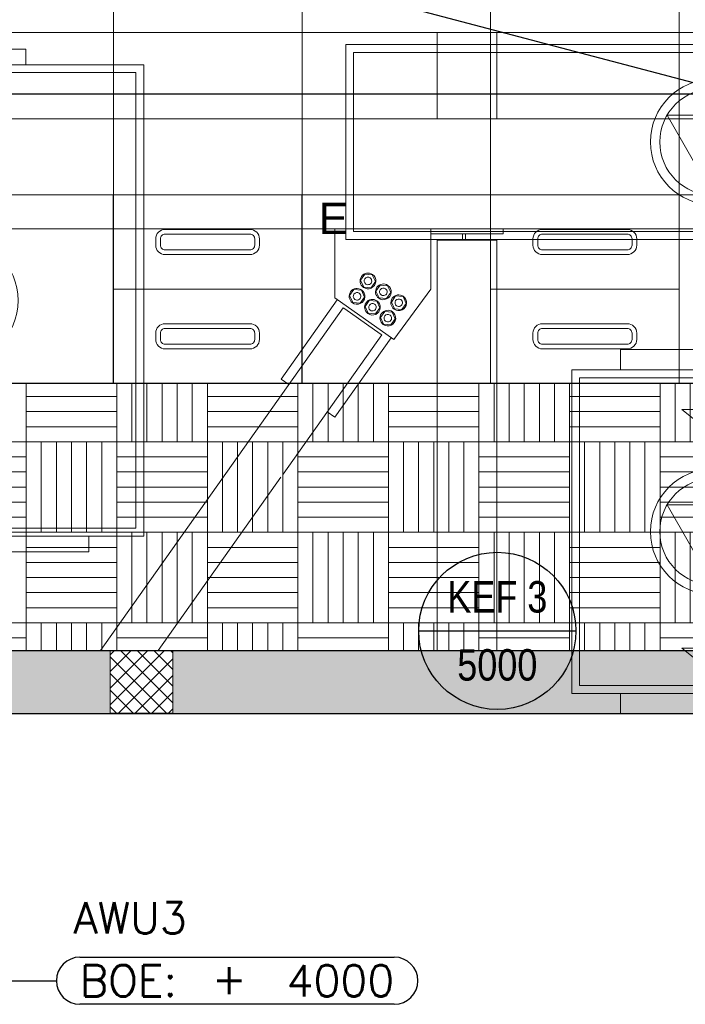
# Model space of a CAD drawing. Header units: millimetres. Extents: x -410 to 72073, y -3152 to 13830.
# Tile 4 of 92: x 1707 to 3824, y -926 to 2207. Entities that reach past the tile are written whole.
import ezdxf
from ezdxf.enums import TextEntityAlignment as Align

# ---------------------------------------------------------------- set-up
doc = ezdxf.new("R2010")
doc.units = ezdxf.units.MM
for name, color, linetype, lineweight, true_color in [('A-CEILING-01', 7, 'Continuous', 5, 0xd56ca8), ('A-CEILING-02', 7, 'Continuous', 5, 0xf27172), ('A-CEILING-03', 7, 'Continuous', 5, 0xfecc66), ('ACMV-KE-DUCT', 220, 'Continuous', 20, 0xff00bf), ('ACMV-KE-FLOW-ARROW', 220, 'Continuous', 20, 0xff00bf), ('ACMV-VENTILATION FAN', 30, 'Continuous', 20, 0xff7f00), ('M-MEP-ELLG-LIGHT', 5, 'Continuous', 15, 0x0000ff)]:
    doc.layers.add(name, color=color, linetype=linetype, lineweight=lineweight, true_color=true_color)
for name, color, linetype, lineweight in [('A-FLOR', 192, 'Continuous', 18), ('A-GENM', 13, 'Continuous', 9), ('A-LIGHT', 1, 'Continuous', 5), ('A-Wall & Column', 2, 'Continuous', 0), ('ND_26_HATCH', 8, 'Continuous', 13), ('Q-SPCQ', 91, 'Continuous', 9), ('S-BEAM', 12, 'Continuous', 9)]:
    doc.layers.add(name, color=color, linetype=linetype, lineweight=lineweight)
for name, color, linetype, true_color in [('ACMV-EQP-DX', 30, 'Continuous', 0xff7f00), ('ACMV-FA-FLOW ARROW', 140, 'Continuous', 0x00bfff), ('Exhaut Hoods', 7, 'Continuous', 0xf26722), ('RCP LAYOUT', 9, 'Continuous', 0x808080)]:
    doc.layers.add(name, color=color, linetype=linetype, true_color=true_color)
doc.layers.add('Legend', color=7, linetype='Continuous')
doc.styles.add('Arial Narrow', font='ARIALN.TTF')
doc.styles.add('Romans', font='Romans.shx')
doc.styles.get("Standard").update_dxf_attribs({"font": 'arial.ttf'})
doc.dimstyles.new('100_Romans_Dot', dxfattribs={"dimtxt": 100, "dimasz": 100, "dimexe": 50, "dimexo": 50, "dimgap": 50, "dimtad": 1, "dimdec": 0, "dimzin": 0, "dimdsep": 46, "dimtxsty": 'Romans', "dimblk": 'DOT', "dimcen": 0.09, "dimclrd": 256, "dimclre": 256, "dimadec": 0, "dimazin": 0, "dimtfac": 1, "dimtdec": 0, "dimtofl": 0, "dimtmove": 0, "dimatfit": 3, "dimldrblk": 'DOT', "dimfxl": 1, "dimtolj": 1, "dimtzin": 0, "dimarcsym": 0})

# ---------------------------------------------------------------- blocks, each defined once
blk = doc.blocks.new('A$C81f607aa')
at = {"layer": 'ND_26_HATCH', "lineweight": -3, "true_color": 0x808080, "transparency": 33554687}
h = blk.add_hatch(color=8, dxfattribs=at)
h.dxf.hatch_style = 1
h.paths.add_polyline_path([(-15000, 13280), (-15200, 13280), (-15200, 0), (-11010, 0), (-11010, 650), (-10810, 650), (-10810, 850), (-11210, 850), (-11210, 200), (-15000, 200), (-15000, 8735.8), (-15000, 8835.8), (-15000, 9585.8), (-15000, 9685.8), (-15000, 10435.8), (-15000, 10535.8), (-15000, 11285.8), (-15000, 11385.8), (-15000, 12135.8), (-15000, 12235.8)])
h.paths.add_polyline_path([(-15200, 11087.2), (-15000, 11087.2), (-15000, 11287.2), (-15200, 11287.2)], flags=17)
h.paths.add_polyline_path([(-15200, 8211.4), (-15000, 8211.4), (-15000, 8411.4), (-15200, 8411.4)], flags=17)
h.paths.add_polyline_path([(-15200, 5830), (-15000, 5830), (-15000, 6030), (-15200, 6030)], flags=17)
h.paths.add_polyline_path([(-15200, 3420), (-15000, 3420), (-15000, 3620), (-15200, 3620)], flags=17)
h.paths.add_polyline_path([(-15200, 0), (-15000, 0), (-15000, 200), (-15200, 200)], flags=17)
h.paths.add_polyline_path([(-13205, 0.3), (-13005, 0.3), (-13005, 200.3), (-13205, 200.3)], flags=16)
h.paths.add_polyline_path([(-11210, 0), (-11010, 0), (-11010, 200), (-11210, 200)], flags=17)
h.paths.add_polyline_path([(-11010, 650), (-10810, 650), (-10810, 850), (-11010, 850)], flags=17)
at = {"layer": 'ND_26_HATCH', "lineweight": -3, "true_color": 0x808080}
h = blk.add_hatch(dxfattribs=at)
h.set_pattern_fill('ANSI37', color=8, scale=300)
h.set_pattern_definition([(45, (451552.75, 162145.904), (-26.5165043, 26.5165043), []), (135, (451552.75, 162145.904), (-26.5165043, -26.5165043), [])])
h.paths.add_polyline_path([(-13005, 198), (-13058, 198), (-13205, 198.1), (-13205, 0.3), (-13005, 0.3)])
at = {"layer": 'A-Wall & Column', "color": 8, "lineweight": -3, "true_color": 0x808080}
for p, q in [((-15000, 200), (-11210, 200)), ((-15200, 0), (-11010, 0))]:
    blk.add_line(p, q, dxfattribs=at)
at = {"layer": 'A-Wall & Column', "color": 8, "true_color": 0x808080}
blk.add_lwpolyline([(-13205, 0.3), (-13005, 0.3), (-13005, 200.3), (-13205, 200.3)], close=True, dxfattribs=at)
blk = doc.blocks.new('LIGHT-600X600MM')
at = {"color": 0}
blk.add_line((300, 0), (-300, 0), dxfattribs=at)
blk.add_lwpolyline([(-300, 300), (-300, -300), (300, -300), (300, 300)], close=True, dxfattribs=at)
for points in [[(-165, 160), (-165, 140, 0.414214), (-135, 110), (135, 110, 0.414214), (165, 140), (165, 160, 0.414214), (135, 190), (-135, 190, 0.414214)], [(-150, 160), (-150, 140, 0.414214), (-135, 125), (135, 125, 0.414214), (150, 140), (150, 160, 0.414214), (135, 175), (-135, 175, 0.414214)], [(-165, -160), (-165, -140, -0.414214), (-135, -110), (135, -110, -0.414214), (165, -140), (165, -160, -0.414214), (135, -190), (-135, -190, -0.414214)], [(-150, -160), (-150, -140, -0.414214), (-135, -125), (135, -125, -0.414214), (150, -140), (150, -160, -0.414214), (135, -175), (-135, -175, -0.414214)]]:
    blk.add_lwpolyline(points, format="xyb", close=True, dxfattribs=at)
blk.add_attdef('E', text='', height=100).set_placement((400, 250), align=Align.MIDDLE_CENTER)
blk = doc.blocks.new('A$C98a85b24')
at = {"layer": 'M-MEP-ELLG-LIGHT', "color": 8, "true_color": 0x808080}
ref = blk.add_blockref('LIGHT-600X600MM', (-1885, 1350), dxfattribs=at)
ref.add_attrib('E', 'E', dxfattribs={"layer": '0', "color": 0, "height": 100}).set_placement((-1485, 1575), align=Align.MIDDLE_CENTER)
blk.add_blockref('LIGHT-600X600MM', (-685, 1350), dxfattribs=at)
blk = doc.blocks.new('A$C9bf954c9')
at = {"layer": 'A-CEILING-02', "true_color": 0x808080}
h = blk.add_hatch(dxfattribs=at)
h.set_pattern_fill('_USER', color=8, scale=600, double=1, pattern_type=0)
h.set_pattern_definition([(0, (9805, 1050), (0, 600), []), (90, (9805, 1050), (-600, 4e-14), [])])
h.paths.add_polyline_path([(200, 1050), (200, 2970), (4245, 2970), (4245, 3620), (5835, 3620), (5835, 2970), (9805, 2970), (9805, 1050)])
at = {"layer": 'A-CEILING-03', "true_color": 0x808080}
h = blk.add_hatch(dxfattribs=at)
h.set_pattern_fill('AR-PARQ1', color=8, scale=24)
h.set_pattern_definition([(90, (0, 0), (-288, 288), [288, -288]), (90, (48, 0), (-288, 288), [288, -288]), (90, (96, 0), (-288, 288), [288, -288]), (90, (144, 0), (-288, 288), [288, -288]), (90, (192, 0), (-288, 288), [288, -288]), (90, (240, 0), (-288, 288), [288, -288]), (90, (288, 0), (-288, 288), [288, -288]), (0, (0, 288), (288, -288), [288, -288]), (0, (0, 336), (288, -288), [288, -288]), (0, (0, 384), (288, -288), [288, -288]), (0, (0, 432), (288, -288), [288, -288]), (0, (0, 480), (288, -288), [288, -288]), (0, (0, 528), (288, -288), [288, -288]), (0, (0, 576), (288, -288), [288, -288])])
h.paths.add_polyline_path([(200, 200), (3990, 200), (3990, 850), (7990, 850), (7990, 200), (9805, 200), (9805, 1050), (200, 1050)])
at = {"layer": 'A-CEILING-01', "color": 8, "true_color": 0x808080}
for points in [[(200, 1050), (200, 2970), (4245, 2970), (4245, 3620), (5835, 3620), (5835, 2970), (9805, 2970), (9805, 1050)], [(200, 200), (3990, 200), (3990, 850), (7990, 850), (7990, 200), (9805, 200), (9805, 1050), (200, 1050)]]:
    blk.add_lwpolyline(points, close=True, dxfattribs=at)
at = {"color": 8, "true_color": 0x808080}
blk.add_blockref('A$C81f607aa', (15200, 0), dxfattribs=at)
at = {"layer": 'A-LIGHT', "color": 8, "true_color": 0x808080}
blk.add_blockref('A$C98a85b24', (4190, 0), dxfattribs=at)
blk = doc.blocks.new('A$C256bf26b')
blk.add_blockref('A$C9bf954c9', (0, 0))
blk = doc.blocks.new('_DOT')
at = {"color": 0, "linetype": 'ByBlock', "lineweight": -2}
blk.add_line((-0.5, 0), (-1, 0), dxfattribs=at)
at = {"color": 0, "linetype": 'ByBlock', "lineweight": -2, "const_width": 0.5}
blk.add_lwpolyline([(-0.25, 0, 1), (0.25, 0, 1)], format="xyb", close=True, dxfattribs=at)
blk = doc.blocks.new('EQP_BOE_LVL')
for points in [[(75, 75), (1075, 75)], [(1075, -75), (75, -75)]]:
    blk.add_lwpolyline(points)
for centre, start, end in [((75, 0), 90, 180), ((1075, 0), 0, 90), ((75, 0), 180, 270), ((1075, 0), 270, 0)]:
    blk.add_arc(centre, 75, start, end)
at = {"char_height": 100, "style": 'Romans'}
for s, width, insert, attachment_point in [('BOE:', 1168.033, (75, 0), 4), ('\\pxqc;+', 105.762, (550, 7.3), 5)]:
    blk.add_mtext_dynamic_manual_height_columns(s, width=width, gutter_width=1, heights=[0], dxfattribs=dict(at, insert=insert, attachment_point=attachment_point))
at = {"style": 'Romans'}
blk.add_attdef('EQP', text='', height=100, dxfattribs=at).set_placement((55, 200), align=Align.MIDDLE_LEFT)
blk.add_attdef('LVL', text='', height=100, dxfattribs=at).set_placement((1075, 0), align=Align.MIDDLE_RIGHT)
blk = doc.blocks.new('Bolt assembly - 95489-2023828-RCP-Store 05 at Node L5 Level')
at = {"layer": 'Q-SPCQ', "color": 7}
for p, q in [((-518615.3, 143783.8), (-518601.7, 143803.1)), ((-518601.7, 143803.1), (-518578.1, 143801)), ((-518578.1, 143801), (-518568.2, 143779.4)), ((-518605.4, 143762.3), (-518615.3, 143783.8)), ((-518581.9, 143760.1), (-518605.4, 143762.3)), ((-518568.2, 143779.4), (-518581.9, 143760.1))]:
    blk.add_line(p, q, dxfattribs=at)
for radius, start, end in [(25, 54.7045, 234.7045), (25, 234.7045, 54.7045), (12, 54.7045, 234.7045), (12, 234.7045, 54.7045)]:
    blk.add_arc((-518591.8, 143781.6), radius, start, end, dxfattribs=at)
blk = doc.blocks.new('Family - 95489-2023828-RCP-Store 05 at Node L5 Level')
at = {"layer": 'Q-SPCQ', "color": 7}
for p, q in [((-518615.3, 143783.8), (-518601.7, 143803.1)), ((-518601.7, 143803.1), (-518578.1, 143801)), ((-518578.1, 143801), (-518568.2, 143779.4)), ((-518605.4, 143762.3), (-518615.3, 143783.8)), ((-518581.9, 143760.1), (-518605.4, 143762.3)), ((-518568.2, 143779.4), (-518581.9, 143760.1))]:
    blk.add_line(p, q, dxfattribs=at)
for radius, start, end in [(25, 54.7045, 234.7045), (25, 234.7045, 54.7045), (12, 54.7045, 234.7045), (12, 234.7045, 54.7045)]:
    blk.add_arc((-518591.8, 143781.6), radius, start, end, dxfattribs=at)
blk = doc.blocks.new('DIAL-LT-NDE-ZZ-M3-S-201_rvt-6-RCP-Store 05 at Node L5 Level')
at = {"layer": 'A-FLOR', "color": 10}
for p, q in [((-520914.5, 144572.5), (-518372, 144572.3)), ((-518182.1, 144572.3), (-515474.7, 144572.1))]:
    blk.add_line(p, q, dxfattribs=at)
at = {"layer": 'A-GENM', "color": 7}
blk.add_line((-518392.1, 143931.3), (-518392.1, 143755.4), dxfattribs=at)
at = {"layer": 'Q-SPCQ', "color": 7}
for p, q in [((-518182.1, 144572.3), (-518372, 144572.4)), ((-518372, 144297.3), (-518372, 144572.4)), ((-518182.1, 144572.3), (-518372, 144572.4)), ((-518372, 144297.3), (-518372, 144572.4)), ((-518182.1, 144572.3), (-518182.1, 144297.3)), ((-518182.1, 144572.3), (-518182.1, 144297.3)), ((-518697.3, 143727.7), (-518697.3, 143947.4)), ((-518697.3, 143727.7), (-518697.3, 143947.4)), ((-518162.1, 143947.3), (-518392.1, 143947.3)), ((-518392.1, 143931.3), (-518392.1, 143947.3)), ((-518162.1, 143947.3), (-518392.1, 143947.3)), ((-518392.1, 143931.3), (-518392.1, 143947.3)), ((-518162.1, 143947.3), (-518162.1, 143931.3)), ((-518162.1, 143947.3), (-518162.1, 143931.3)), ((-518392.1, 143931.3), (-518162.1, 143931.3)), ((-518392.1, 143931.3), (-518392.1, 143755.4)), ((-518392.1, 143931.3), (-518162.1, 143931.3)), ((-518291.3, 143931.3), (-518291.3, 143911.4)), ((-518291.3, 143931.3), (-518291.3, 143911.4)), ((-518281.3, 143911.4), (-518281.3, 143931.3)), ((-518281.3, 143911.4), (-518281.3, 143931.3)), ((-518509.6, 143594.8), (-518697.3, 143727.7)), ((-518509.6, 143594.8), (-518697.3, 143727.7)), ((-518392.1, 143755.4), (-518509.6, 143594.8)), ((-518392.1, 143755.4), (-518509.6, 143594.8)), ((-518868.3, 143468.9), (-518689.2, 143721.9)), ((-518868.3, 143468.9), (-518689.2, 143721.9)), ((-518517.8, 143600.6), (-518696.9, 143347.6)), ((-518517.8, 143600.6), (-518696.9, 143347.6)), ((-518843.8, 143451.6), (-518868.3, 143468.9)), ((-518843.8, 143451.6), (-518868.3, 143468.9)), ((-518696.9, 143347.6), (-518721.4, 143364.9)), ((-518696.9, 143347.6), (-518721.4, 143364.9))]:
    blk.add_line(p, q, dxfattribs=at)
at = {"layer": 'S-BEAM', "color": 7}
for p, q in [((-520019.5, 144297.5), (-515474.7, 144297.1)), ((-520019.5, 144297.5), (-515474.7, 144297.1)), ((-518392.1, 143947.3), (-520019.6, 143947.5)), ((-518392.1, 143947.3), (-520019.6, 143947.5)), ((-515474.7, 143947.1), (-518162.1, 143947.3)), ((-515474.7, 143947.1), (-518162.1, 143947.3)), ((-518372.1, 142605.3), (-518372, 143911.4)), ((-518372.1, 142605.3), (-518372, 143911.4)), ((-518182.1, 143911.4), (-518372, 143911.4)), ((-518182.1, 143911.4), (-518372, 143911.4)), ((-518182.1, 143911.4), (-518182.2, 142605.3)), ((-518182.1, 143911.4), (-518182.2, 142605.3)), ((-519442.9, 142605.4), (-518670.5, 143696.4)), ((-519442.9, 142605.4), (-518670.5, 143696.4)), ((-518665.4, 143692.8), (-518670.5, 143696.4)), ((-518665.4, 143692.8), (-518670.5, 143696.4)), ((-518553.1, 143613.4), (-518665.4, 143692.8)), ((-518553.1, 143613.4), (-518665.4, 143692.8)), ((-518548, 143609.8), (-518861.5, 143167)), ((-518548, 143609.8), (-518861.5, 143167)), ((-518548, 143609.8), (-518553.1, 143613.4)), ((-518548, 143609.8), (-518553.1, 143613.4)), ((-518868.6, 143157), (-519259.1, 142605.3)), ((-518868.6, 143157), (-519259.1, 142605.3))]:
    blk.add_line(p, q, dxfattribs=at)
at = {"lineweight": 9}
for name, p in [('Bolt assembly - 95489-2023828-RCP-Store 05 at Node L5 Level', (0, 0)), ('Family - 95489-2023828-RCP-Store 05 at Node L5 Level', (0, 0)), ('Bolt assembly - 95489-2023828-RCP-Store 05 at Node L5 Level', (-34.7, -49)), ('Family - 95489-2023828-RCP-Store 05 at Node L5 Level', (-34.7, -49)), ('Bolt assembly - 95489-2023828-RCP-Store 05 at Node L5 Level', (49, -34.7)), ('Family - 95489-2023828-RCP-Store 05 at Node L5 Level', (49, -34.7)), ('Bolt assembly - 95489-2023828-RCP-Store 05 at Node L5 Level', (97.9, -69.3)), ('Family - 95489-2023828-RCP-Store 05 at Node L5 Level', (97.9, -69.3)), ('Bolt assembly - 95489-2023828-RCP-Store 05 at Node L5 Level', (14.3, -83.6)), ('Family - 95489-2023828-RCP-Store 05 at Node L5 Level', (14.3, -83.6)), ('Bolt assembly - 95489-2023828-RCP-Store 05 at Node L5 Level', (63.3, -118.3)), ('Family - 95489-2023828-RCP-Store 05 at Node L5 Level', (63.3, -118.3))]:
    blk.add_blockref(name, p, dxfattribs=at)
blk = doc.blocks.new('A$Cbdc54e46')
at = {"color": 100, "lineweight": 5}
blk.add_blockref('DIAL-LT-NDE-ZZ-M3-S-201_rvt-6-RCP-Store 05 at Node L5 Level', (503706.9, -156235.5), dxfattribs=at)
blk = doc.blocks.new('A$Cf662d679')
blk.add_blockref('A$Cbdc54e46', (0, 0))
blk = doc.blocks.new('A$C526f7b77')
at = {"layer": 'Exhaut Hoods', "linetype": 'Continuous', "ltscale": 750}
blk.add_lwpolyline([(-3990, 2970), (-200, 2970), (-200, 1970.1), (-3990, 1970.1)], close=True, dxfattribs=at)
at = {"layer": 'Exhaut Hoods'}
blk.add_lwpolyline([(-3990, 2970), (-200, 1970.1)], dxfattribs=at)
blk = doc.blocks.new('A$C2617b6fa')
at = {"layer": 'Exhaut Hoods'}
blk.add_blockref('A$C526f7b77', (-11010, 0), dxfattribs=at)
blk = doc.blocks.new('KEF-4250')
at = {"layer": 'ACMV-KE-FLOW-ARROW'}
for points in [[(0, 889.2), (-100, 969.2), (-60, 969.2), (-60, 1009.2), (60, 1009.2), (60, 969.2), (100, 969.2), (0, 889.2)], [(0, 129.2), (-100, 209.2), (-60, 209.2), (-60, 249.2), (60, 249.2), (60, 209.2), (100, 209.2), (0, 129.2)]]:
    blk.add_lwpolyline(points, dxfattribs=at)
blk.add_lwpolyline([(0, 410), (147.2, 665), (-147.2, 665)], close=True, dxfattribs=at)
at = {"layer": 'ACMV-VENTILATION FAN'}
for points in [[(295, 1160), (295, 1095), (-295, 1095), (-295, 1160)], [(-450, 65), (-450, 1095), (450, 1095), (450, 65)], [(-425, 90), (-425, 1070), (425, 1070), (425, 90)], [(295, 0), (295, 65), (-295, 65), (-295, 0)]]:
    blk.add_lwpolyline(points, close=True, dxfattribs=at)
for radius in [200, 170]:
    blk.add_circle((0, 580), radius, dxfattribs=at)
blk = doc.blocks.new('WAVES AWU - 4000 CFM')
at = {"layer": 'ACMV-FA-FLOW ARROW'}
for points in [[(0, 1250.8), (100, 1170.8), (60, 1170.8), (60, 1130.8), (-60, 1130.8), (-60, 1170.8), (-100, 1170.8), (0, 1250.8)], [(0, 490.8), (100, 410.8), (60, 410.8), (60, 370.8), (-60, 370.8), (-60, 410.8), (-100, 410.8), (0, 490.8)]]:
    blk.add_lwpolyline(points, dxfattribs=at)
blk.add_lwpolyline([(0, 970), (-147.2, 715), (147.2, 715)], close=True, dxfattribs=at)
at = {"layer": 'ACMV-VENTILATION FAN'}
for points in [[(-225, 1550), (225, 1550), (225, 1600), (-225, 1600)], [(-600, 1550), (600, 1550), (600, 50), (-600, 50)], [(-575, 1525), (575, 1525), (575, 75), (-575, 75)], [(-425, 50), (425, 50), (425, 0), (-425, 0)]]:
    blk.add_lwpolyline(points, close=True, dxfattribs=at)
for radius in [200, 170]:
    blk.add_circle((0, 800), radius, dxfattribs=at)
blk = doc.blocks.new('RYDAIR ESP-6000 CFM')
at = {"layer": 'ACMV-KE-FLOW-ARROW'}
blk.add_lwpolyline([(0, 140), (147.2, 395), (-147.2, 395)], close=True, dxfattribs=at)
at = {"layer": 'ACMV-VENTILATION FAN'}
for points in [[(-1169, 620), (1169, 620), (1169, 0), (-1169, 0)], [(-1144, 595), (1144, 595), (1144, 25), (-1144, 25)]]:
    blk.add_lwpolyline(points, close=True, dxfattribs=at)
for radius in [200, 170]:
    blk.add_circle((0, 310), radius, dxfattribs=at)
blk = doc.blocks.new('A$C0441c743')
for name, p in [('WAVES AWU - 4000 CFM', (-13697.9, 514.1)), ('RYDAIR ESP-6000 CFM', (-11286.5, 1508.3))]:
    blk.add_blockref(name, p)
at = {"layer": 'ACMV-KE-DUCT'}
blk.add_blockref('KEF-4250', (-11286.5, -1.7), dxfattribs=at)
blk = doc.blocks.new('EQP TAG')
at = {"layer": 'Legend'}
blk.add_line((-250, 0), (250, 0), dxfattribs=at)
blk.add_circle((0, 0), 250, dxfattribs=at)
at = {"layer": 'Legend', "style": 'Arial Narrow'}
for tag, p in [('EQP_TAG', (0, 108.3)), ('CFM', (0, -108.3))]:
    blk.add_attdef(tag, text='', height=100, dxfattribs=at).set_placement(p, align=Align.MIDDLE_CENTER)

msp = doc.modelspace()

# ---------------------------------------------------------------- block references
for name, p in [('A$Cf662d679', (17700, 13830)), ('A$C2617b6fa', (15200, 0)), ('A$C0441c743', (15200, 0))]:
    msp.add_blockref(name, p)
msp.add_blockref('EQP_BOE_LVL', (1824, -850.8)).add_auto_attribs({'EQP': 'AWU3', 'LVL': '4000'})
at = {"layer": 'ACMV-EQP-DX'}
msp.add_blockref('EQP TAG', (3226.6, 262.6), dxfattribs=at).add_auto_attribs({'EQP_TAG': 'KEF 3', 'CFM': '5000'})
at = {"layer": 'RCP LAYOUT'}
msp.add_blockref('A$C256bf26b', (0, 0), dxfattribs=at)

# ---------------------------------------------------------------- leaders
msp.add_leader([(1055.3, 571.6), (1061.9, -850.8), (1824, -850.8)], dimstyle='100_Romans_Dot', override={"dimtad": 0})

doc.saveas('drawing.dxf')
